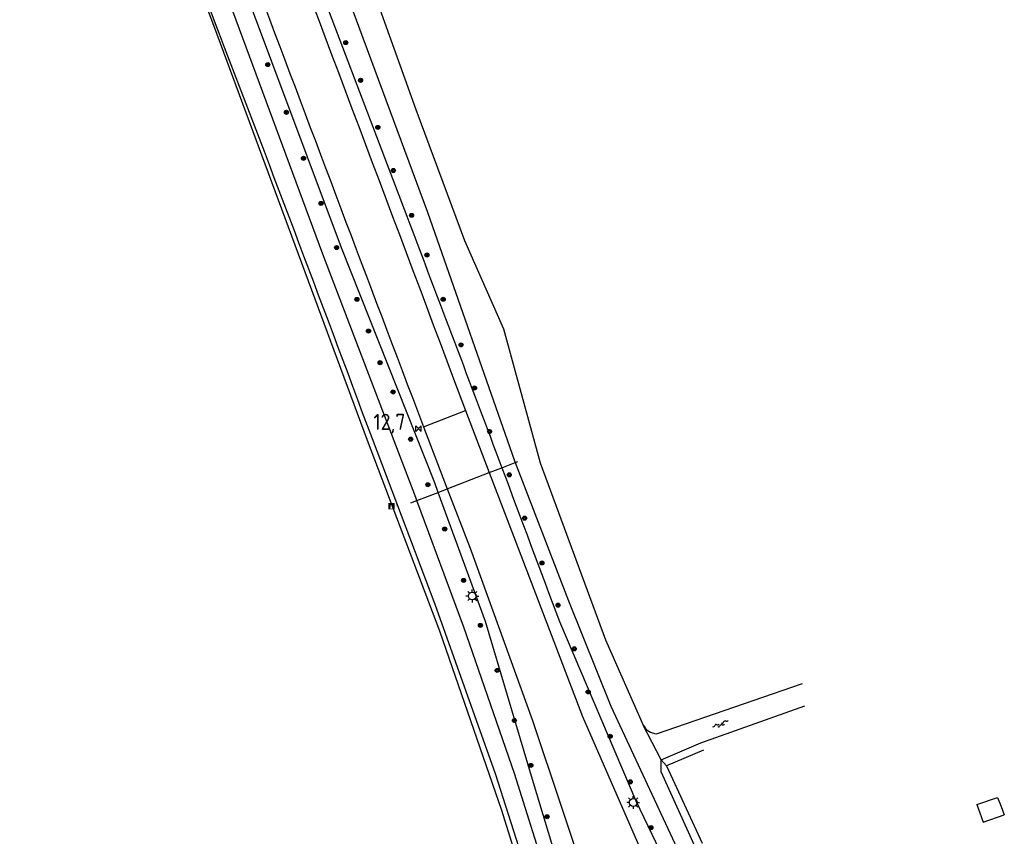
# Model space of a CAD drawing. Extents: x 121149 to 123702, y 457169 to 470031.
# Tile 6 of 87: x 122996 to 123150, y 457371 to 457498. Entities that reach past the tile are written whole.
import ezdxf

# ---------------------------------------------------------------- set-up
doc = ezdxf.new("R2010")
doc.units = 0
doc.header["$LTSCALE"] = 4
doc.layers.get('0').update_dxf_attribs({"color": 8, "linetype": 'CONTINUOUS'})
doc.layers.add('REFERENTIE', color=8, linetype='CONTINUOUS')
doc.styles.add('ISO', font='ISO')
doc.styles.get("Standard").update_dxf_attribs({"font": 'ISO'})

# ---------------------------------------------------------------- blocks, each defined once
blk = doc.blocks.new('boom')
at = {"color": 0}
for radius in [0.315, 0.225, 0.135]:
    blk.add_circle((0, 0), radius, dxfattribs=at)
blk = doc.blocks.new('lichtmast')
at = {"color": 0}
for p, q in [((-0.6, 0), (-1, 0)), ((-0.71, 0.71), (-0.42, 0.42)), ((0, 0.6), (0, 1)), ((0.42, 0.42), (0.71, 0.71)), ((0.6, 0), (1, 0)), ((-0.42, -0.42), (-0.71, -0.71)), ((0, -0.6), (0, -1)), ((0.42, -0.42), (0.71, -0.71))]:
    blk.add_line(p, q, dxfattribs=at)
blk.add_circle((0, 0), 0.6, dxfattribs=at)
blk = doc.blocks.new('water')
at = {"color": 0, "linetype": 'ByBlock', "lineweight": -2}
for centre, start, end in [((-0.01, 0.75), 129.7446, 230.2554), ((-0.32, 1.12), 309.7446, 50.2554), ((-0.32, 0.37), 309.7446, 50.2554), ((0.32, 0.01), 129.7446, 230.2554), ((0, 0.38), 309.7446, 50.2554), ((-0.01, -0.74), 129.7446, 230.2554), ((-0.32, -0.37), 309.7446, 50.2554), ((-0.32, -1.12), 309.7446, 50.2554), ((0, -0.37), 309.7446, 50.2554)]:
    blk.add_arc(centre, 0.244, start, end, dxfattribs=at)
blk = doc.blocks.new('grensmarkering')
at = {"linetype": 'ByBlock', "lineweight": -2}
h = blk.add_hatch(color=0, dxfattribs=at)
h.dxf.hatch_style = 1
h.paths.add_polyline_path([(0.5, 0.43, 0.414214), (0.43, 0.5), (-0.43, 0.5, 0.414214), (-0.5, 0.43), (-0.5, -0.43, 0.414214), (-0.43, -0.5), (0.43, -0.5, 0.414214), (0.5, -0.43)])
h.paths.add_polyline_path([(0.14, -0.24), (0.16, -0.24), (0.16, -0.27, -0.083333), (-0.16, -0.27), (-0.16, -0.24), (-0.14, -0.24), (-0.08, 0.22, -0.219912), (-0.05, 0.27, 0.457379), (-0.04, 0.32, -2.245674), (0.04, 0.32, 0.457379), (0.05, 0.27, -0.219912), (0.08, 0.22)], flags=16)
h.paths.add_polyline_path([(0.16, -0.32), (0.16, -0.41, -0.083333), (-0.16, -0.41), (-0.16, -0.32, 0.083333)], flags=16)
at = {"color": 0, "linetype": 'ByBlock', "lineweight": -2}
blk.add_attdef('GRENSMARKERING', (0.6, 0), '', height=0.5, dxfattribs=at)
blk = doc.blocks.new('kilometerpaal')
at = {"color": 0}
for p, q in [((-0.44, 0.44), (0.44, -0.44)), ((-0.44, -0.44), (-0.44, 0.44)), ((0.44, 0.44), (-0.44, -0.44)), ((0.44, -0.44), (0.44, 0.44))]:
    blk.add_line(p, q, dxfattribs=at)
at = {"color": 0, "style": 'ISO'}
blk.add_attdef('KILOMETERPAAL', (0.59, 0.87), '', height=2.5, dxfattribs=at)

msp = doc.modelspace()

# ---------------------------------------------------------------- linework, layer by layer
at = {"layer": 'REFERENTIE'}
for points in [[(123017.637, 457585.621), (123016.428, 457584.802), (123017.793, 457579.797), (123021.946, 457567.878), (123030.418, 457546.774), (123043.913, 457511.317), (123059.778, 457468.433), (123073.34, 457429.69), (123073.447, 457429.412)], [(123014.638, 457583.884), (123018.274, 457571.251), (123025.275, 457550.104), (123056.554, 457467.77)], [(123058.132, 457423.481), (123057.962, 457423.941), (123043.485, 457461.845), (123027.376, 457505.362), (123001.25, 457574.198), (122999.814, 457576.365), (122996.274, 457578.209)], [(122998.377, 457573.691), (123026.581, 457498.192)], [(123061.458, 457424.769), (123060.914, 457426.263), (123046.413, 457462.875), (123030.175, 457506.165), (123016.957, 457542.051), (123006.141, 457571.11)], [(123026.515, 457497.489), (123007.935, 457546.244)], [(123047.939, 457512.367), (123057.96, 457484.388)], [(123036.064, 457471.693), (123026.515, 457497.489)], [(123057.96, 457484.388), (123065.536, 457464.007)], [(123050.423, 457432.824), (123036.064, 457471.693)], [(123065.536, 457464.007), (123071.621, 457450.249)], [(123071.621, 457450.249), (123077.348, 457429.341)], [(123063.833, 457442.462), (123065.725, 457437.497)], [(123057.431, 457439.516), (123059.162, 457434.997)], [(123059.162, 457434.997), (123065.725, 457437.497)], [(123065.725, 457437.497), (123069.402, 457427.846)], [(123059.162, 457434.997), (123062.87, 457425.316)], [(123061.717, 457403.14), (123050.423, 457432.824)], [(123051.144, 457433.135), (123060.947, 457407.345), (123070.338, 457380.991), (123077.2, 457359.363)], [(123071.357, 457428.603), (123073.447, 457429.412)], [(123073.447, 457429.412), (123073.859, 457429.572)], [(123073.447, 457429.412), (123081.719, 457407.861), (123088.315, 457391.472), (123098.975, 457368.632)], [(123077.348, 457429.341), (123087.477, 457401.8)], [(123062.87, 457425.316), (123069.402, 457427.846)], [(123069.402, 457427.846), (123071.357, 457428.603)], [(123069.402, 457427.846), (123073.884, 457416.084), (123083.923, 457389.835), (123094.106, 457366.559)], [(123058.132, 457423.481), (123061.458, 457424.769)], [(123061.458, 457424.769), (123062.87, 457425.316)], [(123081.76, 457361.304), (123081.267, 457362.985), (123075.995, 457380.58), (123068.789, 457404.631), (123061.458, 457424.769)], [(123062.87, 457425.316), (123066.415, 457416.06), (123076.157, 457389.236), (123085.018, 457362.69)], [(123057.189, 457423.116), (123058.132, 457423.481)], [(123079.781, 457360.461), (123078.792, 457363.613), (123073.348, 457380.99), (123065.444, 457403.764), (123058.132, 457423.481)], [(123080.315, 457404.651), (123092.212, 457376.696), (123096.567, 457367.607)], [(123071.381, 457375.232), (123061.717, 457403.14)], [(123087.477, 457401.8), (123093.39, 457388.508)], [(123095.451, 457387.163), (123118.162, 457394.993)], [(123096.158, 457383.109), (123102.335, 457385.77), (123118.532, 457391.527)], [(123096.158, 457383.109), (123093.39, 457388.508)], [(123102.767, 457384.621), (123096.985, 457382.189)], [(123101.429, 457369.677), (123096.19, 457381.235), (123096.158, 457383.109)], [(123096.985, 457382.189), (123096.158, 457383.109)], [(123096.985, 457382.189), (123102.532, 457370.146)], [(123145.353, 457376.151), (123148.527, 457377.24)], [(123148.527, 457377.24), (123149.093, 457375.828)], [(123145.353, 457376.151), (123145.813, 457374.829)], [(123149.093, 457375.828), (123149.608, 457374.545)], [(123075.624, 457361.559), (123071.381, 457375.232)], [(123145.813, 457374.829), (123146.306, 457373.412)], [(123146.306, 457373.412), (123149.608, 457374.545)]]:
    msp.add_lwpolyline(points, dxfattribs=at)
for points in [[(123030.003, 457532.23, -0.0010419), (123063.833, 457442.462)], [(123032.022, 457506.874, 0.0006991), (123057.431, 457439.516)], [(123026.581, 457498.192, -0.0026576), (123051.144, 457433.135)], [(123056.554, 457467.77, -0.0010426), (123071.357, 457428.603)], [(123071.357, 457428.603, -0.0006682), (123080.315, 457404.651)], [(123093.39, 457388.508, 0.2683418), (123095.451, 457387.163)]]:
    msp.add_lwpolyline(points, format="xyb", dxfattribs=at)

# ---------------------------------------------------------------- block references
at = {"layer": 'REFERENTIE', "linetype": 'Continuous'}
for name, p in [('boom', (123047.051, 457494.823)), ('boom', (123034.91, 457491.393)), ('boom', (123049.369, 457488.947)), ('boom', (123037.804, 457483.962)), ('boom', (123052.046, 457481.62)), ('boom', (123040.473, 457476.794)), ('boom', (123054.459, 457474.901)), ('boom', (123043.202, 457469.78)), ('boom', (123057.304, 457467.906)), ('boom', (123045.626, 457462.896)), ('boom', (123059.697, 457461.736)), ('boom', (123048.792, 457454.828)), ('boom', (123062.225, 457454.847)), ('boom', (123050.591, 457449.896)), ('boom', (123065.008, 457447.74)), ('boom', (123052.389, 457444.964)), ('boom', (123067.105, 457441.02)), ('boom', (123054.427, 457440.415)), ('boom', (123069.447, 457434.241)), ('boom', (123057.159, 457433.052)), ('boom', (123072.52, 457427.493)), ('boom', (123059.839, 457425.96)), ('boom', (123074.913, 457420.743)), ('boom', (123062.458, 457419.055)), ('boom', (123077.605, 457413.767)), ('boom', (123065.409, 457411.057)), ('lichtmast', (123066.754, 457408.617)), ('boom', (123080.115, 457407.196)), ('boom', (123068.021, 457404.04)), ('boom', (123082.662, 457400.397)), ('boom', (123070.633, 457397.023)), ('boom', (123084.805, 457393.685)), ('boom', (123073.323, 457389.231)), ('boom', (123088.233, 457386.767)), ('boom', (123075.876, 457382.235)), ('boom', (123091.379, 457379.677)), ('lichtmast', (123091.815, 457376.459)), ('boom', (123078.408, 457374.253)), ('boom', (123094.575, 457372.55))]:
    msp.add_blockref(name, p, dxfattribs=at)
ref = msp.add_blockref('kilometerpaal', (123058.38, 457434.699), dxfattribs=at)
ref.add_attrib('KILOMETERPAAL', '12,7', (123051.35, 457434.502), dxfattribs={"layer": '0', "color": 0, "height": 2.5, "style": 'ISO'})
msp.add_blockref('grensmarkering', (123054.16, 457422.598), dxfattribs=at).add_auto_attribs({'GRENSMARKERING': '?'})
at = {"layer": 'REFERENTIE', "linetype": 'Continuous', "rotation": 292.2056433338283}
msp.add_blockref('water', (123105.435, 457388.63), dxfattribs=at)

doc.saveas('drawing.dxf')
